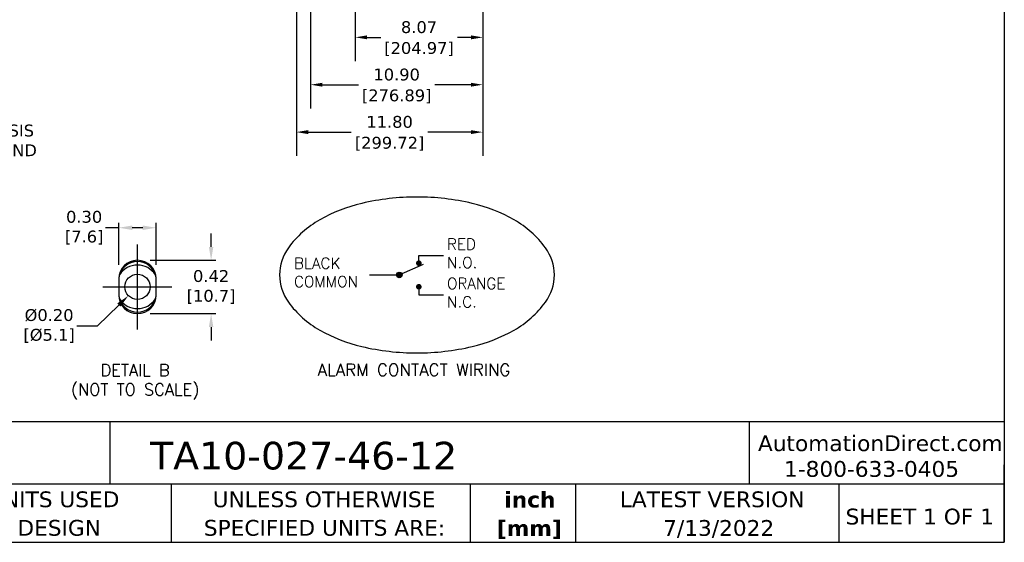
# Model space of a CAD drawing. Header units: inches. Extents: x -1 to 128, y 3 to 101.
# Tile 13 of 17: x 65 to 128, y 3 to 36. Entities that reach past the tile are written whole.
import ezdxf
from ezdxf import colors
from ezdxf.entities.mleader import LeaderData, LeaderLine
from ezdxf.enums import TextEntityAlignment as Align
from ezdxf.math import Vec2, Vec3

# ---------------------------------------------------------------- set-up
doc = ezdxf.new("R2010")
doc.units = ezdxf.units.IN
doc.header["$LTSCALE"] = 12
doc.header["$MEASUREMENT"] = 0
doc.header["$PDSIZE"] = -1
doc.linetypes.add('SLD-Center', pattern=[0.75, 0.6, -0.05, 0.05, -0.05])
doc.linetypes.add('SLD-Solid', pattern=[0])
doc.layers.add('CENTER', color=40, linetype='SLD-Center')
for name, color, linetype, lineweight in [('DIMENSIONS', 140, 'SLD-Solid', 25), ('DIMENSIONS @ 1', 140, 'SLD-Solid', 25), ('TEXT', 140, 'SLD-Solid', 25)]:
    doc.layers.add(name, color=color, linetype=linetype, lineweight=lineweight)
doc.styles.add('ROMANS', font='romans.shx')
doc.styles.add('SLDTEXTSTYLE0', font='verdana.ttf')
doc.styles.add('SLDTEXTSTYLE2', font='verdanab.ttf')
doc.styles.get("Standard").update_dxf_attribs({"font": 'verdana.ttf'})
doc.dimstyles.get("Standard").update_dxf_attribs({"dimtxt": 0.18, "dimasz": 0.18, "dimexe": 0.18, "dimexo": 0.0625, "dimgap": 0.09, "dimtad": 0, "dimtih": 1, "dimtoh": 1, "dimdec": 4, "dimzin": 0, "dimdsep": 46, "dimtxsty": 'Standard', "dimcen": 0.09, "dimadec": 0, "dimazin": 0, "dimtfac": 1, "dimtdec": 4, "dimtofl": 0, "dimtmove": 0, "dimatfit": 3, "dimfxl": 0, "dimtolj": 1, "dimtzin": 0, "dimarcsym": 0})

# ---------------------------------------------------------------- blocks, each defined once
blk = doc.blocks.new('SW_NOTE_0_2')
at = {"layer": 'TEXT', "color": 0, "char_height": 1, "attachment_point": 2, "style": 'SLDTEXTSTYLE2'}
for s, insert in [('inch', (1.5, 1.27)), ('[mm]', (1.466, -0.536))]:
    blk.add_mtext(s, dxfattribs=dict(at, insert=insert))
blk = doc.blocks.new('SW_NOTE_0_3')
at = {"layer": 'TEXT', "color": 0, "char_height": 1, "attachment_point": 1, "style": 'SLDTEXTSTYLE0'}
for s, insert in [('UNLESS OTHERWISE ', (0, 1.27)), ('SPECIFIED UNITS ARE:', (-0.557, -0.536))]:
    blk.add_mtext(s, dxfattribs=dict(at, insert=insert))
blk = doc.blocks.new('SW_NOTE_0_7')
at = {"layer": 'TEXT', "color": 0, "char_height": 1, "attachment_point": 1, "style": 'SLDTEXTSTYLE0'}
for s, insert in [('IMPERIAL UNITS USED ', (0, 1.27)), ('FOR PART DESIGN', (1.447, -0.536))]:
    blk.add_mtext(s, dxfattribs=dict(at, insert=insert))
blk = doc.blocks.new('*D105')
at = {"layer": 'Defpoints', "color": 0}
for p in [(71.475, 22.99), (71.475, 20.149), (73.841, 20.149)]:
    blk.add_point(p, dxfattribs=at)
at = {"layer": 'DIMENSIONS', "color": 0, "lineweight": -2}
for p, q in [((71.475, 20.649), (71.475, 23.29)), ((73.841, 20.649), (73.841, 23.29))]:
    blk.add_line(p, q, dxfattribs=at)
at = {"layer": 'DIMENSIONS'}
for p, q in [((71.475, 22.99), (70.625, 22.99)), ((72.991, 22.99), (72.325, 22.99))]:
    blk.add_line(p, q, dxfattribs=at)
for points in [[(72.325, 23.131), (72.325, 22.848), (71.475, 22.99)], [(72.991, 23.131), (72.991, 22.848), (73.841, 22.99)]]:
    blk.add_solid(points, dxfattribs=at)
at = {"layer": 'DIMENSIONS', "insert": (69.283, 22.99), "char_height": 0.75, "attachment_point": 5}
blk.add_mtext('\\A1;0.30\\P[7.6]', dxfattribs=at)
blk = doc.blocks.new('*D106')
at = {"layer": 'Defpoints', "color": 0}
for p in [(72.958, 20.927), (72.958, 17.551), (77.322, 17.551)]:
    blk.add_point(p, dxfattribs=at)
at = {"layer": 'DIMENSIONS'}
for p, q in [((77.322, 21.777), (77.322, 22.627)), ((77.322, 16.701), (77.322, 15.851))]:
    blk.add_line(p, q, dxfattribs=at)
at = {"layer": 'DIMENSIONS', "color": 0, "lineweight": -2}
for p, q in [((73.458, 20.927), (77.622, 20.927)), ((73.458, 17.551), (77.622, 17.551))]:
    blk.add_line(p, q, dxfattribs=at)
at = {"layer": 'DIMENSIONS'}
for points in [[(77.18, 21.777), (77.463, 21.777), (77.322, 20.927)], [(77.18, 16.701), (77.463, 16.701), (77.322, 17.551)]]:
    blk.add_solid(points, dxfattribs=at)
at = {"layer": 'DIMENSIONS', "insert": (77.322, 19.239), "char_height": 0.75, "attachment_point": 5}
blk.add_mtext('\\A1;0.42\\P[10.7]', dxfattribs=at)
blk = doc.blocks.new('*D107')
at = {"layer": 'Defpoints', "color": 0}
for p in [(73.23, 19.806), (72.086, 18.688)]:
    blk.add_point(p, dxfattribs=at)
at = {"layer": 'DIMENSIONS', "color": 0, "lineweight": -2}
for p, q in [((72.658, 19.157), (72.658, 19.337)), ((72.568, 19.247), (72.748, 19.247))]:
    blk.add_line(p, q, dxfattribs=at)
at = {"layer": 'DIMENSIONS'}
for p, q in [((70.121, 16.769), (71.478, 18.094)), ((68.81, 16.769), (70.121, 16.769))]:
    blk.add_line(p, q, dxfattribs=at)
blk.add_solid([(71.379, 18.195), (71.577, 17.993), (72.086, 18.688)], dxfattribs=at)
at = {"layer": 'DIMENSIONS', "insert": (67.063, 16.769), "char_height": 0.75, "attachment_point": 5}
blk.add_mtext('\\A1;%%C0.20\\P[%%C5.1]', dxfattribs=at)
blk = doc.blocks.new('*D142')
at = {"layer": 'Defpoints', "color": 0}
for p in [(86.454, 55.494), (94.524, 48.152), (86.454, 35.044)]:
    blk.add_point(p, dxfattribs=at)
at = {"layer": 'DIMENSIONS', "color": 0, "lineweight": -2}
for p, q in [((86.454, 54.894), (86.454, 33.544)), ((94.524, 47.552), (94.524, 33.544)), ((87.204, 35.044), (88.064, 35.044)), ((93.774, 35.044), (92.914, 35.044))]:
    blk.add_line(p, q, dxfattribs=at)
at = {"layer": 'DIMENSIONS', "color": 0}
for points in [[(87.204, 35.169), (87.204, 34.919), (86.454, 35.044)], [(93.774, 35.169), (93.774, 34.919), (94.524, 35.044)]]:
    blk.add_solid(points, dxfattribs=at)
at = {"layer": 'DIMENSIONS', "color": 0, "char_height": 0.75, "attachment_point": 5}
for s, insert in [('\\A1;8.07', (90.489, 35.686)), ('\\A1;[204.97]', (90.489, 34.303))]:
    blk.add_mtext(s, dxfattribs=dict(at, insert=insert))
blk = doc.blocks.new('*D141')
at = {"layer": 'Defpoints', "color": 0}
for p in [(82.724, 48.152), (94.524, 48.152), (82.724, 29.044)]:
    blk.add_point(p, dxfattribs=at)
at = {"layer": 'DIMENSIONS', "color": 0, "lineweight": -2}
for p, q in [((82.724, 47.552), (82.724, 27.544)), ((94.524, 47.552), (94.524, 27.544)), ((83.474, 29.044), (86.199, 29.044)), ((93.774, 29.044), (91.049, 29.044))]:
    blk.add_line(p, q, dxfattribs=at)
at = {"layer": 'DIMENSIONS', "color": 0}
for points in [[(83.474, 29.169), (83.474, 28.919), (82.724, 29.044)], [(93.774, 29.169), (93.774, 28.919), (94.524, 29.044)]]:
    blk.add_solid(points, dxfattribs=at)
at = {"layer": 'DIMENSIONS', "color": 0, "char_height": 0.75, "attachment_point": 5}
for s, insert in [('\\A1;11.80', (88.624, 29.686)), ('\\A1;[299.72]', (88.624, 28.303))]:
    blk.add_mtext(s, dxfattribs=dict(at, insert=insert))
blk = doc.blocks.new('*D139')
at = {"layer": 'Defpoints', "color": 0}
for p in [(83.623, 48.69), (94.524, 48.152), (83.623, 32.044)]:
    blk.add_point(p, dxfattribs=at)
at = {"layer": 'DIMENSIONS', "color": 0, "lineweight": -2}
for p, q in [((83.623, 48.09), (83.623, 30.544)), ((94.524, 47.552), (94.524, 30.544)), ((84.373, 32.044), (86.648, 32.044)), ((93.774, 32.044), (91.499, 32.044))]:
    blk.add_line(p, q, dxfattribs=at)
at = {"layer": 'DIMENSIONS', "color": 0}
for points in [[(84.373, 32.169), (84.373, 31.919), (83.623, 32.044)], [(93.774, 32.169), (93.774, 31.919), (94.524, 32.044)]]:
    blk.add_solid(points, dxfattribs=at)
at = {"layer": 'DIMENSIONS', "color": 0, "char_height": 0.75, "attachment_point": 5}
for s, insert in [('\\A1;10.90', (89.073, 32.684)), ('\\A1;[276.89]', (89.073, 31.303))]:
    blk.add_mtext(s, dxfattribs=dict(at, insert=insert))

msp = doc.modelspace()

# ---------------------------------------------------------------- hatches: boundary and pattern name
h = msp.add_hatch(color=256)
h.dxf.hatch_style = 1
h.paths.add_polyline_path([(90.29499, 20.74475, 1), (90.65499, 20.74475, 1)])
h = msp.add_hatch(color=256)
h.dxf.hatch_style = 1
h.paths.add_polyline_path([(89.41864, 19.99798, 1), (89.05864, 19.99798, 1)])
h = msp.add_hatch(color=256)
h.dxf.hatch_style = 1
h.paths.add_polyline_path([(90.29499, 19.25122, -1), (90.65499, 19.25122, -1)])

# ---------------------------------------------------------------- linework, layer by layer
for p, q in [((90.47815, 20.90853), (90.47815, 21.23243)), ((90.47815, 21.23243), (92.03004, 21.23243)), ((89.23864, 19.99798), (90.77161, 20.68531)), ((87.35938, 19.99798), (89.23864, 19.99798)), ((71.46979, 19.73935), (71.46979, 18.73935)), ((73.84579, 18.73935), (73.84579, 19.73935)), ((90.47753, 19.0686), (90.47753, 18.74471)), ((90.47753, 18.74471), (92.02941, 18.74471))]:
    msp.add_line(p, q)
for centre, radius in [((72.65779, 19.24723), 0.8), ((89.23864, 19.99798), 0.18)]:
    msp.add_circle(centre, radius)
for centre, radius, start, end in [((72.65779, 19.73935), 1.188, 0, 180), ((72.65779, 19.64723), 1.2, 9.6710397, 170.328959), ((72.65779, 19.24723), 1.376, 33.8630215, 146.1369785), ((72.65779, 18.73935), 1.188, 180, 0), ((72.65779, 18.84723), 1.2, 188.953486, 351.0465166), ((72.65779, 19.24723), 1.376, 213.8630212, 326.1369788)]:
    msp.add_arc(centre, radius, start, end)
at = {"layer": 'CENTER'}
for p, q in [((72.65779, 16.55135), (72.65779, 21.92735)), ((70.46979, 19.24723), (74.84579, 19.24723))]:
    msp.add_line(p, q, dxfattribs=at)
at = {"layer": 'TEXT'}
for p, q in [((127.54934, 101.19662), (127.54934, 3.07211)), ((127.54934, 10.69033), (-1.23908, 10.69033)), ((70.90991, 10.69033), (70.90991, 6.75178)), ((111.38457, 10.69033), (111.38457, 6.75178)), ((127.54934, 3.07211), (127.54934, 7.97833)), ((127.54934, 6.75178), (-1.23908, 6.75178)), ((74.78336, 6.75178), (74.78336, 3.07211)), ((93.7342, 6.75178), (93.7342, 3.07211)), ((100.39227, 6.75178), (100.39227, 3.07211)), ((117.06989, 6.75178), (117.06989, 3.07211)), ((-1.23908, 3.07211), (127.54934, 3.07211))]:
    msp.add_line(p, q, dxfattribs=at)
msp.add_lwpolyline([(90.3562, 24.93534, 0.05776479), (86.85896, 24.52996, 0.07143065), (84.2034, 23.48949, 0.10642267), (82.21535, 21.71719, 0.15898483), (81.65482, 19.99891, 0.15898483), (82.21535, 18.28062, 0.10642267), (84.2034, 16.50832, 0.07143065), (86.85896, 15.46786, 0.05776479), (90.3562, 15.06247, 0.05776479), (93.85345, 15.46786, 0.07143065), (96.50901, 16.50832, 0.10642267), (98.49705, 18.28062, 0.15898483), (99.05758, 19.99891, 0.15898483), (98.49705, 21.71719, 0.10642267), (96.50901, 23.48949, 0.07143065), (93.85345, 24.52996, 0.05776479)], format="xyb", close=True, dxfattribs=at)

# ---------------------------------------------------------------- block references
for name, p in [('SW_NOTE_0_7', (56.35983, 5.02463)), ('SW_NOTE_0_3', (77.41956, 5.02463)), ('SW_NOTE_0_2', (96.0059, 5.00427))]:
    msp.add_blockref(name, p, dxfattribs=at)

# ---------------------------------------------------------------- texts
at = {"layer": 'DIMENSIONS', "style": 'ROMANS'}
for s, p in [('DETAIL B', (72.50894, 13.59291)), ('(NOT TO SCALE)', (72.50894, 12.37121))]:
    msp.add_text(s, height=0.75, dxfattribs=at).set_placement(p, align=Align.CENTER)
at = {"layer": 'TEXT', "style": 'ROMANS'}
for s, width, heights, insert, char_height, attachment_point in [('RED\\PN.O.', 5.4177495, [1.86667], (92.26116, 22.29828), 0.7, 1), ('BLACK\\PCOMMON', 5.4177495, [0], (82.57207, 21.09292), 0.7, 1), ('ORANGE\\PN.C.', 5.4177495, [0], (92.26054, 19.81056), 0.7, 1), ('ALARM CONTACT WIRING', 12.5765572, [0], (90.16771, 14.37991), 0.77, 2)]:
    msp.add_mtext_dynamic_manual_height_columns(s, width=width, gutter_width=1.75, heights=heights, dxfattribs=dict(at, insert=insert, char_height=char_height, attachment_point=attachment_point))
at = {"layer": 'TEXT', "style": 'SLDTEXTSTYLE0'}
for s, insert, char_height, attachment_point in [('TA10-027-46-12', (73.45097, 9.43607), 1.75, 1), ('AutomationDirect.com', (111.94887, 9.84398), 1, 1), ('1-800-633-0405', (113.60082, 8.21901), 1, 1), ('LATEST VERSION', (109.04675, 6.29475), 1, 2), ('SHEET 1 OF 1', (117.49832, 5.20222), 1, 1), ('7/13/2022', (109.46247, 4.48069), 1, 2)]:
    msp.add_mtext(s, dxfattribs=dict(at, insert=insert, char_height=char_height, attachment_point=attachment_point))

# ---------------------------------------------------------------- dimensions: what is measured, and where the dimension line sits
at = {"layer": 'DIMENSIONS'}
for base, p2, picture, middle in [((86.45437, 35.0439), (86.45437, 55.4941), '*D142', (90.48916, 35.0439)), ((83.62296, 32.0439), (83.62296, 48.68959), '*D139', (89.07345, 32.0439)), ((82.72394, 29.0439), (82.72394, 48.1521), '*D141', (88.62394, 29.0439))]:
    dim = msp.add_linear_dim(base=base, p1=(94.52394, 48.1521), p2=p2, dimstyle='Standard', override={"dimtxt": 0.75, "dimasz": 0.75, "dimexe": 1.5, "dimexo": 0.6, "dimgap": 0.25, "dimdec": 2, "dimzin": 1, "dimpost": '\\X', "dimtdec": 2, "dimtzin": 1}, dxfattribs=at)
    dim.commit()
    dim.dimension.update_dxf_attribs({"geometry": picture, "text_midpoint": middle})
at = {"layer": 'DIMENSIONS @ 1'}
dim = msp.add_linear_dim(base=(71.47484, 22.9896), p1=(73.84074, 20.14881), p2=(71.47484, 20.14881), text='0.30\\P[7.6]', dimstyle='Standard', override={"dimscale": 1, "dimtxt": 0.75, "dimasz": 0.85, "dimexe": 0.3, "dimexo": 0.5, "dimgap": 0.15, "dimclrd": 256, "dimclrt": 256, "dimtix": 0, "dimtofl": 0, "dimtmove": 0, "dimatfit": 3, "dimlwd": 65535}, dxfattribs=at)
dim.commit()
dim.dimension.update_dxf_attribs({"geometry": '*D105', "text_midpoint": (69.28336, 22.9896)})
dim = msp.add_linear_dim(base=(77.32169, 17.55135), p1=(72.95779, 20.92735), p2=(72.95779, 17.55135), angle=90, text='0.42\\P[10.7]', dimstyle='Standard', override={"dimscale": 1, "dimtxt": 0.75, "dimasz": 0.85, "dimexe": 0.3, "dimexo": 0.5, "dimgap": 0.15, "dimclrd": 256, "dimclrt": 256, "dimtix": 0, "dimtofl": 0, "dimtmove": 0, "dimatfit": 3, "dimlwd": 65535}, dxfattribs=at)
dim.commit()
dim.dimension.update_dxf_attribs({"geometry": '*D106', "text_midpoint": (77.32169, 19.23935)})
dim = msp.add_diameter_dim_2p(p1=(73.23, 19.80631), p2=(72.08559, 18.68814), text='%%C0.20\\P[%%C5.1]', dimstyle='Standard', override={"dimscale": 1, "dimtxt": 0.75, "dimasz": 0.85, "dimgap": 0.15, "dimclrd": 256, "dimclrt": 256, "dimtix": 0, "dimtofl": 0, "dimtmove": 0, "dimatfit": 3, "dimlwd": 65535}, dxfattribs=at)
dim.commit()
dim.dimension.update_dxf_attribs({"geometry": '*D107', "text_midpoint": (67.06289, 16.76881), "dimtype": 131})

# ---------------------------------------------------------------- leaders
at = {"layer": 'DIMENSIONS'}
ml = msp.add_multileader_mtext('Standard', dxfattribs=at)
ml.set_content('CHASSIS\\PGROUND', color=256)
ml.set_leader_properties(color=256, linetype='ByLayer', lineweight=-1)
ml.build(insert=Vec2(0, 0))
ml.multileader.update_dxf_attribs({"text_left_attachment_type": 2, "text_right_attachment_type": 2, "dogleg_length": 1, "arrow_head_size": 0.85})
ctx = ml.context
ctx.base_point, ctx.char_height, ctx.arrow_head_size, ctx.landing_gap_size, ctx.plane_origin = Vec3(61.15111, 28.5194), 0.75, 0.85, 0.5, Vec3(57.96266, 27.21053)
ctx.left_attachment, ctx.right_attachment = 2, 2
notes = []
notes.append((ctx, [(0, (1, 1, 0), (60.15111, 28.5194), (1, 0), 1, [(0, [(57.96266, 27.21053)], 0, [])])]))
ctx.mtext.insert, ctx.mtext.flow_direction = Vec3(61.65111, 29.5194), 5
for ctx, leaders in notes:
    for number, flags, end, landing, length, lines in leaders:
        leader = LeaderData()
        leader.index, (leader.has_last_leader_line, leader.has_dogleg_vector, leader.attachment_direction) = number, flags
        leader.last_leader_point, leader.dogleg_vector, leader.dogleg_length = Vec3(end), Vec3(landing), length
        for number, points, colour, breaks in lines:
            line = LeaderLine()
            line.index, line.vertices, line.color, line.breaks = number, Vec3.list(points), colors.encode_raw_color(colour), breaks
            leader.lines.append(line)
        ctx.leaders.append(leader)

doc.saveas('drawing.dxf')
